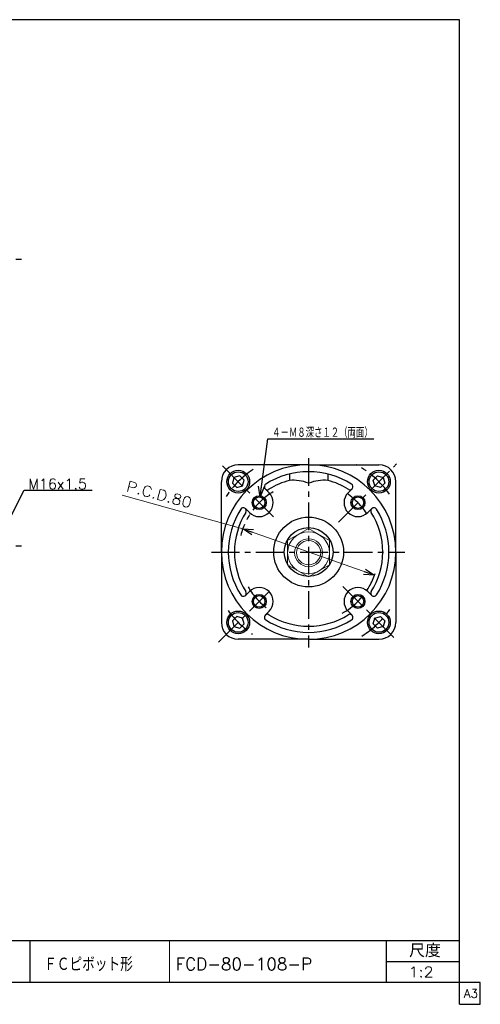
# Model space of a CAD drawing. Header units: millimetres. Extents: x -380 to 408, y -281 to 283.
# Tile 3 of 3: x 144 to 408, y -281 to 283. Entities that reach past the tile are written whole.
import ezdxf
from ezdxf.enums import TextEntityAlignment as Align

# ---------------------------------------------------------------- set-up
doc = ezdxf.new("R2010")
doc.units = ezdxf.units.MM
doc.header["$LTSCALE"] = 0.5
doc.linetypes.add('CENTER', pattern=[50.8, 31.75, -6.35, 6.35, -6.35])
doc.layers.add('ZUWAKU', color=7, linetype='Continuous')
doc.styles.add('FdaStyle0', font='txt.shx', dxfattribs={"width": 0.8, "bigfont": 'bigfont'})

# ---------------------------------------------------------------- blocks, each defined once
blk = doc.blocks.new('_OPEN30')
at = {"color": 0, "linetype": 'ByBlock', "lineweight": -2}
for p, q in [((-1, 0.267949), (0, 0)), ((0, 0), (-1, -0.267949)), ((0, 0), (-1, 0))]:
    blk.add_line(p, q, dxfattribs=at)
blk = doc.blocks.new('DC_GROUP_Φ80_10')
at = {"color": 4, "linetype": 'Continuous', "lineweight": 25}
for p, q in [((266.88, 20.82), (265.98, 17.47)), ((265.98, 17.47), (268.43, 15.02)), ((270.23, 21.72), (266.88, 20.82)), ((272.67, 19.27), (270.23, 21.72)), ((271.78, 15.92), (272.67, 19.27)), ((268.43, 15.02), (271.78, 15.92))]:
    blk.add_line(p, q, dxfattribs=at)
for radius in [6.5, 5.63]:
    blk.add_circle((269.33, 18.37), radius, dxfattribs=at)
blk = doc.blocks.new('DC_GROUP_Φ80_11')
at = {"color": 4, "linetype": 'Continuous', "lineweight": 25}
for p, q in [((346.58, 19.27), (349.03, 21.72)), ((347.48, 15.92), (346.58, 19.27)), ((349.03, 21.72), (352.38, 20.82)), ((353.27, 17.47), (350.83, 15.02)), ((352.38, 20.82), (353.27, 17.47)), ((350.83, 15.02), (347.48, 15.92))]:
    blk.add_line(p, q, dxfattribs=at)
for radius in [6.5, 5.63]:
    blk.add_circle((349.93, 18.37), radius, dxfattribs=at)
blk = doc.blocks.new('DC_GROUP_Φ80_12')
at = {"color": 4, "linetype": 'Continuous', "lineweight": 25}
for p, q in [((346.59, -63.13), (347.48, -59.78)), ((347.48, -59.78), (350.83, -58.89)), ((350.83, -58.89), (353.28, -61.34)), ((353.28, -61.34), (352.38, -64.68)), ((349.04, -65.58), (346.59, -63.13)), ((352.38, -64.68), (349.04, -65.58))]:
    blk.add_line(p, q, dxfattribs=at)
for radius in [6.5, 5.63]:
    blk.add_circle((349.93, -62.23), radius, dxfattribs=at)
blk = doc.blocks.new('DC_GROUP_Φ80_13')
at = {"color": 4, "linetype": 'Continuous', "lineweight": 25}
for p, q in [((268.43, -58.89), (265.98, -61.34)), ((265.98, -61.34), (266.87, -64.68)), ((271.77, -59.78), (268.43, -58.89)), ((272.67, -63.13), (271.77, -59.78)), ((266.87, -64.68), (270.22, -65.58)), ((270.22, -65.58), (272.67, -63.13))]:
    blk.add_line(p, q, dxfattribs=at)
for radius in [6.5, 5.63]:
    blk.add_circle((269.32, -62.23), radius, dxfattribs=at)
blk = doc.blocks.new('DC_GROUP_Φ80_15')
at = {"color": 4, "linetype": 'Continuous', "lineweight": 13}
for p, q in [((309.63, -8.48), (297.63, -15.4)), ((321.63, -15.4), (309.63, -8.48)), ((297.63, -15.4), (297.63, -29.26)), ((321.63, -29.26), (321.63, -15.4)), ((297.63, -29.26), (309.63, -36.19)), ((309.63, -36.19), (321.63, -29.26))]:
    blk.add_line(p, q, dxfattribs=at)
for radius in [12, 8, 6.92]:
    blk.add_circle((309.63, -22.33), radius, dxfattribs=at)

msp = doc.modelspace()

# ---------------------------------------------------------------- linework, layer by layer
at = {"color": 4, "linetype": 'CENTER', "lineweight": 25}
for p, q in [((-207.346, 145.788), (145.363, 145.788)), ((309.629, 31.883), (309.629, -76.549)), ((326.751, -4.807), (360.068, 28.51)), ((260.24, 27.46), (289.688, -1.989)), ((-207.346, -18.359), (145.363, -18.359)), ((254.083, -21.929), (364.734, -21.929)), ((287.001, -44.557), (257.926, -73.632)), ((329.308, -41.609), (359.583, -71.884))]:
    msp.add_line(p, q, dxfattribs=at)
at = {"color": 4, "linetype": 'Continuous', "lineweight": 25}
for p, q in [((281.787, 9.626), (286.339, 42.891)), ((286.339, 42.891), (347.018, 42.891)), ((309.629, 28.071), (269.329, 28.071)), ((298.629, 22.736), (298.629, 19.122)), ((309.629, 28.071), (349.929, 28.071)), ((320.629, 22.736), (320.629, 19.122)), ((259.629, -21.929), (259.629, 18.371)), ((359.629, -21.929), (359.629, 18.371)), ((134.721, -10.359), (146.617, 13.432)), ((146.617, 13.432), (185.631, 13.432)), ((287.001, 12.012), (284.765, 14.248)), ((332.256, 12.012), (334.492, 14.248)), ((275.688, 0.698), (273.451, 2.934)), ((343.57, 0.698), (345.806, 2.934)), ((259.629, -21.929), (259.629, -62.229)), ((359.629, -21.929), (359.629, -62.229)), ((275.688, -44.557), (273.451, -46.793)), ((343.57, -44.557), (345.806, -46.793)), ((287.001, -55.87), (284.765, -58.107)), ((332.256, -55.87), (334.492, -58.107)), ((309.629, -71.929), (269.329, -71.929)), ((309.629, -71.929), (349.929, -71.929))]:
    msp.add_line(p, q, dxfattribs=at)
at = {"color": 4, "linetype": 'Continuous', "lineweight": 13}
for q in [(202.839, 10.576), (347.338, -35.271)]:
    msp.add_line((271.915, -8.586), q, dxfattribs=at)
at = {"color": 4, "linetype": 'Continuous', "lineweight": 25}
for centre, radius in [((281.344, 6.355), 4), ((281.344, 6.355), 3.3), ((337.913, 6.355), 4), ((337.913, 6.355), 3.3), ((309.629, -21.929), 20), ((309.629, -21.929), 14), ((281.344, -50.214), 4), ((281.344, -50.214), 3.3), ((337.913, -50.214), 4), ((337.913, -50.214), 3.3)]:
    msp.add_circle(centre, radius, dxfattribs=at)
for centre, radius, start, end in [((269.329, 18.371), 9.7, 90, 180), ((309.629, -21.929), 50, 90, 180), ((309.629, -21.929), 46, 90, 122.27106), ((309.629, -21.929), 50, 0, 90), ((309.629, -21.929), 46, 57.72894, 90), ((349.929, 18.371), 9.7, 0, 90), ((286.002, 15.485), 1.75, 122.27106, 302.27106), ((309.629, -21.929), 42.5, 105.00027, 122.27106), ((300.513, -5.806), 25, 68.9493, 94.32272), ((318.744, -5.806), 25, 85.67728, 111.0507), ((309.629, -21.929), 42.5, 57.72894, 74.99973), ((333.255, 15.485), 1.75, 237.72894, 57.72894), ((281.344, 6.355), 8, 225, 45), ((337.913, 6.355), 8, 135, 315), ((309.629, -21.929), 46, 147.72894, 180), ((309.629, -21.929), 42.5, 147.72894, 180), ((272.214, 1.697), 1.75, 327.72894, 147.72894), ((347.043, 1.697), 1.75, 32.27106, 212.27106), ((309.629, -21.929), 42.5, 0, 32.27106), ((309.629, -21.929), 46, 0, 32.27106), ((309.629, -21.929), 50, 180, 270), ((309.629, -21.929), 46, 180, 212.27106), ((309.629, -21.929), 42.5, 180, 212.27106), ((309.629, -21.929), 50, 270, 360), ((309.629, -21.929), 42.5, 327.72894, 360), ((309.629, -21.929), 46, 327.72894, 360), ((309.629, -21.929), 40, 330.3639, 342.03379), ((272.214, -45.556), 1.75, 212.27106, 32.27106), ((281.344, -50.214), 8, 315, 135), ((337.913, -50.214), 8, 45, 225), ((347.043, -45.556), 1.75, 147.72894, 327.72894), ((286.002, -59.344), 1.75, 57.72894, 237.72894), ((309.629, -21.929), 46, 237.72894, 270), ((309.629, -21.929), 42.5, 237.72894, 270), ((309.629, -21.929), 42.5, 270, 302.27106), ((309.629, -21.929), 46, 270, 302.27106), ((333.255, -59.344), 1.75, 302.27106, 122.27106), ((269.329, -62.229), 9.7, 180, 270), ((349.929, -62.229), 9.7, 270, 0)]:
    msp.add_arc(centre, radius, start, end, dxfattribs=at)
at = {"color": 4, "linetype": 'CENTER', "lineweight": 25}
for radius, start, end in [(57, 123.82402, 146.07486), (57, 35.56203, 61.30559), (40, 120.40341, 166.20062), (40, 33.52166, 60.2572), (40, 209.97682, 236.47834), (40, 298.85826, 330.3639), (57, 215.91652, 235.71894), (57, 302.40994, 326.32767)]:
    msp.add_arc((309.629, -21.929), radius, start, end, dxfattribs=at)
at = {"layer": 'ZUWAKU', "color": 5, "linetype": 'Continuous', "lineweight": 25}
for p, q in [((396, 283), (-380, 283)), ((396, -281), (396, 283)), ((408, -268.5), (-380, -268.5)), ((408, -281), (408, -268.5)), ((396, -281), (408, -281))]:
    msp.add_line(p, q, dxfattribs=at)
at = {"layer": 'ZUWAKU', "color": 4, "linetype": 'Continuous', "lineweight": 25}
for p, q in [((14, -244.5), (396, -244.5)), ((150, -244.5), (150, -268.5)), ((354.27, -268.5), (354.27, -244.5)), ((354.27, -256.5), (396, -256.5))]:
    msp.add_line(p, q, dxfattribs=at)
at = {"layer": 'ZUWAKU', "color": 4, "linetype": 'Continuous', "lineweight": 13}
msp.add_line((230, -244.5), (230, -268.5), dxfattribs=at)

# ---------------------------------------------------------------- block references
at = {"linetype": 'Continuous'}
for name in ['DC_GROUP_Φ80_10', 'DC_GROUP_Φ80_11', 'DC_GROUP_Φ80_15', 'DC_GROUP_Φ80_13', 'DC_GROUP_Φ80_12']:
    msp.add_blockref(name, (0, 0), dxfattribs=at)
at = {"color": 4, "xscale": 6.000005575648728, "yscale": 5.999978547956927}
for p, rotation in [((281.787, 9.626), 262.2070881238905), ((271.915, -8.586), 160.5159764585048), ((347.338, -35.271), 340.5159764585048)]:
    msp.add_blockref('_OPEN30', p, dxfattribs=dict(at, rotation=rotation))

# ---------------------------------------------------------------- texts
at = {"color": 4, "style": 'FdaStyle0'}
for s, height, width, p, p2 in [('４－Ｍ８深さ１２（両面）', 6, 0.666667, (288.739, 43.491), (346.339, 43.491)), ('M16x1.5', 6, 0.8, (149.017, 14.032), (182.617, 14.032)), ('ＦＣピボット形', 8, 0.693989, (158.12, -262.075), (208.92, -262.075)), ('FCD-80-108-P', 7, 0.823158, (233.441, -261.4), (311.641, -261.4)), ('1:2', 6, 0.8, (366.87, -265.5), (381.27, -265.5))]:
    msp.add_text(s, height=height, dxfattribs=dict(at, width=width)).set_placement(p, p2, align=Align.FIT)
at = {"color": 4, "style": 'FdaStyle0', "width": 0.8}
msp.add_text('P.C.D.80', height=6, rotation=-15, dxfattribs=at).set_placement((204.71, 13.108), (241.802, 3.169), align=Align.FIT)
at = {"layer": 'ZUWAKU', "color": 4, "style": 'FdaStyle0', "width": 0.749175}
msp.add_text('尺度', height=7.6, dxfattribs=at).set_placement((367.23, -254.06), (385.39, -254.06), align=Align.FIT)
at = {"layer": 'ZUWAKU', "color": 7, "style": 'FdaStyle0', "width": 0.8}
msp.add_text('A3', height=5, dxfattribs=at).set_placement((398.615, -277.25), (406.615, -277.25), align=Align.FIT)

doc.saveas('drawing.dxf')
